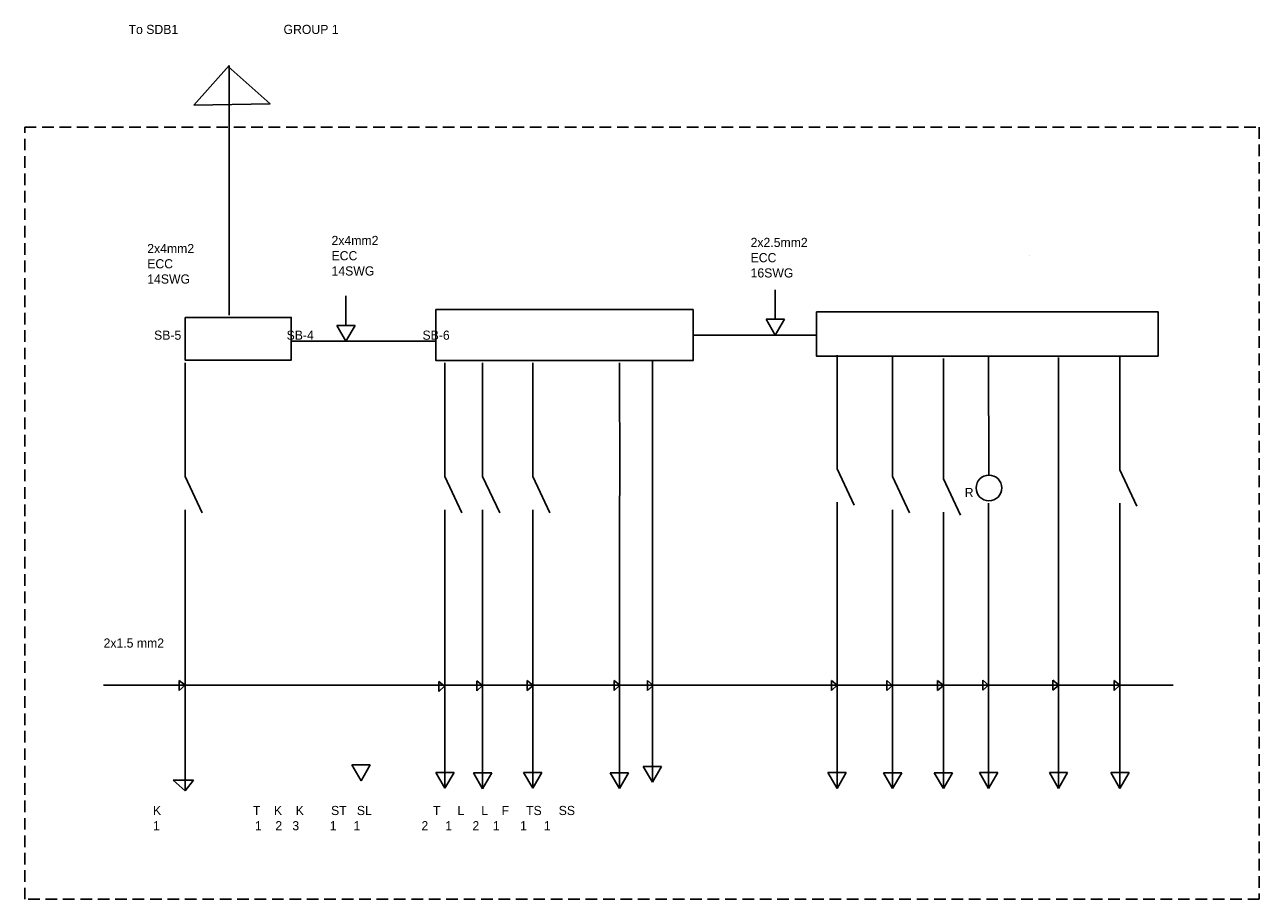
# Model space of a CAD drawing. Header units: millimetres. Extents: x 1150 to 3916, y 916 to 1169.
# Tile 1 of 5: x 1150 to 1487, y 917 to 1156. Entities that reach past the tile are written whole.
import ezdxf

# ---------------------------------------------------------------- set-up
doc = ezdxf.new("R2010")
doc.units = ezdxf.units.MM
doc.linetypes.add('HIDDEN2', pattern=[4.7625, 3.175, -1.5875])

msp = doc.modelspace()

# ---------------------------------------------------------------- linework, layer by layer
for p, q in [((1205.59, 1144.58), (1195.91, 1133.78)), ((1216.76, 1134.08), (1205.35, 1144.31)), ((1205.59, 1076.33), (1205.59, 1144.58)), ((1205.59, 1144.58), (1205.59, 1137.76)), ((1195.91, 1133.78), (1216.76, 1134.08)), ((1424.44, 1092.63), (1424.44, 1092.63)), ((1237.52, 1073.5), (1237.52, 1081.57)), ((1354.87, 1075.2), (1354.87, 1083.27)), ((1235.02, 1073.5), (1240.02, 1073.5)), ((1237.52, 1069.17), (1235.02, 1073.5)), ((1240.02, 1073.5), (1237.52, 1069.17)), ((1352.37, 1075.2), (1357.37, 1075.2)), ((1354.87, 1070.87), (1352.37, 1075.2)), ((1357.37, 1075.2), (1354.87, 1070.87)), ((1332.4, 1070.87), (1366.13, 1070.87)), ((1222.57, 1069.17), (1262.12, 1069.17)), ((1193.54, 1063.33), (1193.54, 1032.23)), ((1264.57, 1063.33), (1264.57, 1032.23)), ((1274.89, 1063.33), (1274.89, 1032.23)), ((1288.59, 1063.33), (1288.59, 1032.23)), ((1312.28, 1063.33), (1312.4, 1030.83)), ((1321.27, 1063.9), (1321.27, 948.7)), ((1371.77, 1065.43), (1371.77, 1034.33)), ((1386.95, 1065.15), (1386.95, 1032.23)), ((1400.82, 1064.47), (1400.82, 1031.55)), ((1413.17, 1065.1), (1413.29, 1032.6)), ((1432.27, 1064.79), (1432.27, 946.96)), ((1449.06, 1065.15), (1449.06, 1034.04)), ((1371.77, 1034.33), (1376.42, 1024.39)), ((1449.06, 1034.04), (1453.71, 1024.1)), ((1193.54, 1032.23), (1198.2, 1022.29)), ((1264.57, 1032.23), (1269.22, 1022.29)), ((1274.89, 1032.23), (1279.54, 1022.29)), ((1288.59, 1032.23), (1293.24, 1022.29)), ((1312.28, 1023.13), (1312.4, 1030.83)), ((1386.95, 1032.23), (1391.6, 1022.29)), ((1400.82, 1031.55), (1405.48, 1021.61)), ((1193.54, 1023.13), (1193.54, 975.14)), ((1264.57, 1023.13), (1264.57, 975.14)), ((1274.89, 1023.13), (1274.89, 975.14)), ((1288.59, 1023.13), (1288.59, 975.14)), ((1312.28, 1023.13), (1312.28, 975.14)), ((1371.77, 1025.23), (1371.77, 977.24)), ((1386.95, 1023.13), (1386.95, 975.14)), ((1413.17, 1024.9), (1413.17, 976.91)), ((1449.06, 1024.95), (1449.06, 976.96)), ((1400.82, 1022.46), (1400.82, 974.47)), ((1193.54, 975.14), (1191.96, 976.48)), ((1191.96, 976.48), (1191.96, 973.74)), ((1264.45, 974.85), (1262.87, 976.19)), ((1262.87, 976.19), (1262.87, 973.44)), ((1274.88, 975.05), (1273.3, 976.39)), ((1273.3, 976.39), (1273.3, 973.64)), ((1288.65, 975.08), (1287.07, 976.42)), ((1287.07, 976.42), (1287.07, 973.68)), ((1312.4, 975.13), (1310.82, 976.47)), ((1310.82, 976.47), (1310.82, 973.73)), ((1321.52, 975.11), (1319.94, 976.45)), ((1319.94, 976.45), (1319.94, 973.71)), ((1371.79, 975.13), (1370.21, 976.47)), ((1370.21, 976.47), (1370.21, 973.73)), ((1371.77, 977.24), (1371.77, 946.96)), ((1386.91, 975.08), (1385.33, 976.42)), ((1385.33, 976.42), (1385.33, 973.68)), ((1400.82, 975.07), (1399.24, 976.41)), ((1399.24, 976.41), (1399.24, 973.66)), ((1413.15, 975.16), (1411.57, 976.5)), ((1411.57, 976.5), (1411.57, 973.75)), ((1413.17, 976.91), (1413.17, 946.96)), ((1432.37, 975.16), (1430.79, 976.5)), ((1430.79, 976.5), (1430.79, 973.75)), ((1449.07, 975.14), (1447.48, 976.47)), ((1447.48, 976.47), (1447.48, 973.73)), ((1449.06, 976.96), (1449.06, 950.28)), ((1171.26, 975.14), (1453.31, 975.14)), ((1191.96, 973.74), (1193.54, 975.14)), ((1193.54, 975.14), (1193.54, 946.27)), ((1262.87, 973.44), (1264.45, 974.85)), ((1264.57, 975.14), (1264.57, 946.96)), ((1273.3, 973.64), (1274.88, 975.05)), ((1274.89, 975.14), (1274.89, 946.91)), ((1287.07, 973.68), (1288.65, 975.08)), ((1288.59, 975.14), (1288.59, 946.99)), ((1310.82, 973.73), (1312.4, 975.13)), ((1312.28, 975.14), (1312.28, 946.94)), ((1319.94, 973.71), (1321.52, 975.11)), ((1370.21, 973.73), (1371.79, 975.13)), ((1385.33, 973.68), (1386.91, 975.08)), ((1386.95, 975.14), (1386.95, 946.96)), ((1399.24, 973.66), (1400.82, 975.07)), ((1400.82, 974.47), (1400.82, 946.96)), ((1411.57, 973.75), (1413.15, 975.16)), ((1430.79, 973.75), (1432.37, 975.16)), ((1447.48, 973.73), (1449.07, 975.14)), ((1453.31, 975.14), (1463.66, 975.14)), ((1239.15, 953.35), (1244.15, 953.35)), ((1241.65, 949.02), (1239.15, 953.35)), ((1244.15, 953.35), (1241.65, 949.02)), ((1318.77, 952.94), (1323.77, 952.94)), ((1321.27, 948.61), (1318.77, 952.94)), ((1323.77, 952.94), (1321.27, 948.61)), ((1195.89, 949.21), (1190.31, 949.21)), ((1190.31, 949.21), (1193.55, 946.27)), ((1193.55, 946.27), (1195.89, 949.21)), ((1262.09, 951.3), (1267.09, 951.3)), ((1264.59, 946.97), (1262.09, 951.3)), ((1267.09, 951.3), (1264.59, 946.97)), ((1272.38, 951.19), (1277.38, 951.19)), ((1274.88, 946.86), (1272.38, 951.19)), ((1277.38, 951.19), (1274.88, 946.86)), ((1286.08, 951.29), (1291.08, 951.29)), ((1288.58, 946.96), (1286.08, 951.29)), ((1291.08, 951.29), (1288.58, 946.96)), ((1309.78, 951.22), (1314.78, 951.22)), ((1312.28, 946.89), (1309.78, 951.22)), ((1314.78, 951.22), (1312.28, 946.89)), ((1369.25, 951.26), (1374.25, 951.26)), ((1371.75, 946.93), (1369.25, 951.26)), ((1374.25, 951.26), (1371.75, 946.93)), ((1384.46, 951.2), (1389.46, 951.2)), ((1386.96, 946.87), (1384.46, 951.2)), ((1389.46, 951.2), (1386.96, 946.87)), ((1398.32, 951.2), (1403.32, 951.2)), ((1400.82, 946.87), (1398.32, 951.2)), ((1403.32, 951.2), (1400.82, 946.87)), ((1410.67, 951.27), (1415.67, 951.27)), ((1413.17, 946.94), (1410.67, 951.27)), ((1415.67, 951.27), (1413.17, 946.94)), ((1429.8, 951.25), (1434.8, 951.25)), ((1432.3, 946.92), (1429.8, 951.25)), ((1434.8, 951.25), (1432.3, 946.92)), ((1446.57, 951.26), (1451.57, 951.26)), ((1449.07, 946.93), (1446.57, 951.26)), ((1449.06, 950.28), (1449.06, 946.96)), ((1451.57, 951.26), (1449.07, 946.93))]:
    msp.add_line(p, q)
at = {"linetype": 'HIDDEN2'}
msp.add_lwpolyline([(1149.7, 1127.71), (1487.19, 1127.71), (1487.19, 916.61), (1149.7, 916.61)], close=True, dxfattribs=at)
for points in [[(1262.12, 1077.84), (1332.4, 1077.84), (1332.4, 1063.9), (1262.12, 1063.9)], [(1366.13, 1077.26), (1459.53, 1077.26), (1459.53, 1065.15), (1366.13, 1065.15)], [(1193.54, 1075.71), (1222.57, 1075.71), (1222.57, 1064.05), (1193.54, 1064.05)]]:
    msp.add_lwpolyline(points, close=True)
msp.add_circle((1413.29, 1029.08), 3.52)

# ---------------------------------------------------------------- texts
at = {"char_height": 2.5, "attachment_point": 1}
for s, insert, width in [('\\P \\P          To SDB1                               GROUP 1', (1168.81, 1164.03), 155.7154), ('\\P\\P2x4mm2\\PECC\\P14SWG', (1233.58, 1106.33), 29.9125), (' 2x2.5mm2\\P ECC\\P 16SWG', (1347.2, 1097.46), 27.9915), ('\\P\\P\\P\\pt2.5,5; 2x4mm2\\P\\ptz; ECC\\P 14SWG', (1182.27, 1108.29), 31.2778), ('\\P\\P\\P\\P\\P         SB-5                               SB-4                                SB-6', (1176.71, 1092.94), 248.8227), ('\\P   R', (1403.87, 1033.26), 18.2776), ('2x1.5 mm2 ^I', (1171.26, 987.93), 22.9248), ('\\P                                                                                       \\P                                                                                    \\P     K                           T    K    K        ST   SL                  T     L     L    F     TS     SS\\P     1                            1    2   3         1     1                  2     1      2    1      1     1 \\P                                           ', (1180.13, 954.65), 287.711)]:
    msp.add_mtext(s, dxfattribs=dict(at, insert=insert, width=width))

doc.saveas('drawing.dxf')
